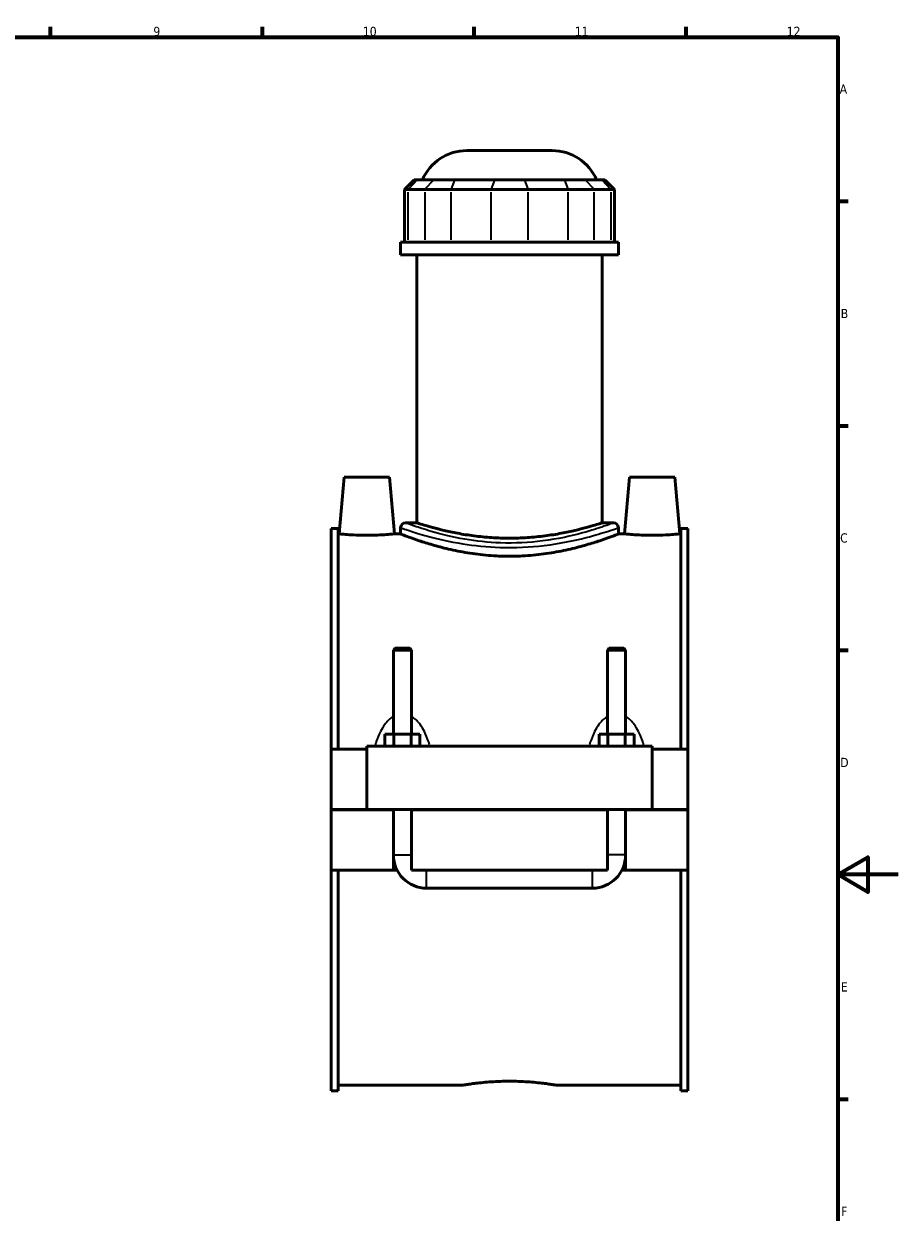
# Model space of a CAD drawing. Header units: millimetres. Extents: x 0 to 898, y -421 to 993.
# Tile 6 of 7: x 552 to 841, y 185 to 578. Entities that reach past the tile are written whole.
import ezdxf

# ---------------------------------------------------------------- set-up
doc = ezdxf.new("R2010")
doc.units = ezdxf.units.MM
for name, color, linetype, lineweight in [('Border (ANSI)', 7, 'Continuous', 70), ('Visible (ANSI)', 7, 'Continuous', 50), ('Visible Narrow (ANSI)', 7, 'Continuous', 35)]:
    doc.layers.add(name, color=color, linetype=linetype, lineweight=lineweight)
doc.styles.add('Note Text (ANSI)', font='tahoma.ttf')

# ---------------------------------------------------------------- blocks, each defined once
blk = doc.blocks.new('Borders Default Border')
at = {"layer": 'Border (ANSI)'}
for p, q in [((560.67, 574), (560.67, 577.45)), ((630.75, 574), (630.75, 577.45)), ((700.83, 574), (700.83, 577.45)), ((770.92, 574), (770.92, 577.45)), ((821, 519.75), (824.45, 519.75)), ((821, 445.5), (824.45, 445.5)), ((821, 371.25), (824.45, 371.25)), ((821, 222.75), (824.45, 222.75))]:
    blk.add_line(p, q, dxfattribs=at)
at = {"layer": 'Border (ANSI)', "flags": 128}
for points in [[(20, 20), (20, 574), (821, 574), (821, 20), (20, 20)], [(841, 297), (821, 297), (831, 302.77), (831, 291.23), (821, 297)]]:
    blk.add_lwpolyline(points, dxfattribs=at)
at = {"layer": 'Border (ANSI)', "color": 230, "true_color": 0xff0080, "attachment_point": 7, "style": 'Note Text (ANSI)'}
for s, insert, char_height in [('9', (594.7, 574.34), 3.05), ('10', (663.96, 574.34), 3.048), ('11', (734.04, 574.4), 3.048), ('12', (804.13, 574.4), 3.048), ('A', (821.63, 555.35), 3.05), ('B', (821.99, 481.1), 3.05), ('C', (821.8, 406.8), 3.05), ('D', (821.81, 332.6), 3.05), ('E', (822.05, 258.35), 3.05), ('F', (822.14, 184.1), 3.05)]:
    blk.add_mtext(s, dxfattribs=dict(at, insert=insert, char_height=char_height))

msp = doc.modelspace()

# ---------------------------------------------------------------- linework, layer by layer
at = {"layer": 'Visible (ANSI)'}
for p, q in [((698.354, 536.519), (726.573, 536.519)), ((680.982, 526.859), (677.782, 523.659)), ((680.982, 526.859), (681.956, 526.859)), ((687.428, 526.859), (681.956, 526.859)), ((687.428, 526.859), (694.355, 526.859)), ((707.565, 526.859), (694.355, 526.859)), ((707.565, 526.859), (717.362, 526.859)), ((730.572, 526.859), (717.362, 526.859)), ((730.572, 526.859), (737.499, 526.859)), ((742.971, 526.859), (737.499, 526.859)), ((742.971, 526.859), (743.945, 526.859)), ((743.945, 526.859), (747.145, 523.659)), ((679, 523.659), (677.782, 523.659)), ((677.782, 523.659), (677.782, 506.159)), ((679, 523.659), (684.472, 523.659)), ((693.131, 523.659), (684.472, 523.659)), ((693.131, 523.659), (706.341, 523.659)), ((718.587, 523.659), (706.341, 523.659)), ((718.587, 523.659), (731.797, 523.659)), ((740.456, 523.659), (731.797, 523.659)), ((740.456, 523.659), (745.928, 523.659)), ((747.145, 523.659), (745.928, 523.659)), ((747.145, 523.659), (747.145, 506.159)), ((748.464, 506.159), (676.464, 506.159)), ((676.464, 502.019), (676.464, 506.159)), ((748.464, 502.019), (748.464, 506.159)), ((748.464, 502.019), (676.464, 502.019)), ((681.864, 413.367), (681.864, 502.019)), ((743.064, 413.367), (743.064, 502.019)), ((657.764, 428.519), (656.119, 409.719)), ((657.764, 428.519), (672.764, 428.519)), ((672.764, 428.519), (674.409, 409.719)), ((752.164, 428.519), (750.519, 409.719)), ((767.164, 428.519), (752.164, 428.519)), ((767.164, 428.519), (768.809, 409.719)), ((681.864, 413.367), (678.064, 413.367)), ((746.864, 413.367), (743.064, 413.367)), ((653.464, 338.519), (653.464, 411.543)), ((655.824, 411.543), (653.464, 411.543)), ((655.824, 411.543), (655.824, 338.519)), ((655.824, 409.719), (656.119, 409.719)), ((674.409, 409.719), (676.464, 409.719)), ((676.464, 411.767), (676.464, 409.719)), ((748.464, 411.767), (748.464, 409.719)), ((748.464, 409.719), (750.519, 409.719)), ((768.809, 409.719), (769.104, 409.719)), ((769.104, 411.543), (769.104, 338.519)), ((771.464, 411.543), (769.104, 411.543)), ((771.464, 338.519), (771.464, 411.543)), ((674.664, 371.903), (674.064, 371.303)), ((674.064, 371.303), (680.064, 371.303)), ((674.064, 371.303), (674.064, 343.519)), ((679.464, 371.903), (674.664, 371.903)), ((679.464, 371.903), (680.064, 371.303)), ((680.064, 371.303), (680.064, 343.519)), ((745.464, 371.903), (744.864, 371.303)), ((744.864, 371.303), (750.864, 371.303)), ((744.864, 343.519), (744.864, 371.303)), ((750.264, 371.903), (745.464, 371.903)), ((750.264, 371.903), (750.864, 371.303)), ((750.864, 343.519), (750.864, 371.303)), ((674.177, 343.519), (671.29, 343.519)), ((671.29, 339.519), (671.29, 343.519)), ((679.95, 343.519), (674.177, 343.519)), ((674.177, 339.519), (674.177, 343.519)), ((682.837, 343.519), (679.95, 343.519)), ((679.95, 339.519), (679.95, 343.519)), ((682.837, 339.519), (682.837, 343.519)), ((742.09, 339.519), (742.09, 343.519)), ((744.977, 343.519), (742.09, 343.519)), ((750.75, 343.519), (744.977, 343.519)), ((744.977, 339.519), (744.977, 343.519)), ((753.637, 343.519), (750.75, 343.519)), ((750.75, 339.519), (750.75, 343.519)), ((753.637, 339.519), (753.637, 343.519)), ((653.464, 338.519), (665.264, 338.519)), ((653.464, 318.569), (653.464, 338.519)), ((665.264, 339.519), (665.264, 318.569)), ((665.264, 339.519), (759.664, 339.519)), ((759.664, 318.569), (759.664, 339.519)), ((759.664, 338.519), (771.464, 338.519)), ((771.464, 338.519), (771.464, 318.569)), ((653.464, 318.569), (665.264, 318.569)), ((653.464, 298.519), (653.464, 318.469)), ((674.064, 318.469), (653.464, 318.469)), ((665.264, 318.569), (759.664, 318.569)), ((674.064, 318.569), (674.064, 318.469)), ((674.064, 298.519), (674.064, 318.469)), ((680.064, 318.569), (680.064, 318.469)), ((680.064, 318.469), (680.064, 298.519)), ((744.864, 318.469), (680.064, 318.469)), ((744.864, 318.469), (744.864, 318.569)), ((744.864, 298.519), (744.864, 318.469)), ((750.864, 318.469), (750.864, 318.569)), ((750.864, 318.469), (750.864, 298.519)), ((771.464, 318.469), (750.864, 318.469)), ((759.664, 318.569), (771.464, 318.569)), ((771.464, 318.469), (771.464, 298.519)), ((653.464, 225.495), (653.464, 298.519)), ((653.464, 298.519), (674.064, 298.519)), ((655.824, 298.519), (655.824, 225.495)), ((675.266, 298.519), (674.064, 298.519)), ((680.064, 298.519), (744.864, 298.519)), ((750.864, 298.519), (749.662, 298.519)), ((750.864, 298.519), (771.464, 298.519)), ((769.104, 298.519), (769.104, 225.495)), ((771.464, 225.495), (771.464, 298.519)), ((685.064, 292.519), (739.864, 292.519)), ((655.824, 225.495), (653.464, 225.495)), ((655.824, 227.319), (696.784, 227.319)), ((728.144, 227.319), (769.104, 227.319)), ((771.464, 225.495), (769.104, 225.495))]:
    msp.add_line(p, q, dxfattribs=at)
for centre, radius, start, end in [((698.354, 520.519), 16, 90, 156.65604), ((726.573, 520.519), 16, 23.34396, 90), ((678.064, 411.767), 1.6, 90, 180), ((746.864, 411.767), 1.6, 0, 90), ((685.064, 303.519), 11, 180, 270), ((739.864, 303.519), 11, 270, 0)]:
    msp.add_arc(centre, radius, start, end, dxfattribs=at)
for points, knots in [([(743.064, 413.367), (743.064, 413.367), (742.877, 413.307), (742.096, 413.059), (741.501, 412.872), (739.936, 412.402), (738.963, 412.119), (736.721, 411.509), (735.452, 411.183), (732.75, 410.55), (731.224, 410.22), (727.896, 409.598), (726.095, 409.305), (722.33, 408.817), (720.363, 408.621), (716.398, 408.36), (714.4, 408.296), (710.527, 408.296), (708.529, 408.36), (704.565, 408.621), (702.598, 408.817), (698.833, 409.305), (697.031, 409.598), (693.704, 410.22), (692.177, 410.55), (689.476, 411.183), (688.206, 411.509), (685.965, 412.119), (684.992, 412.402), (683.426, 412.872), (682.832, 413.059), (682.05, 413.307), (681.864, 413.367), (681.864, 413.367)], [4.6467817, 4.6467817, 4.6467817, 4.6467817, 5.2275121, 5.2275121, 5.8082424, 5.8082424, 6.3889727, 6.3889727, 6.969703, 6.969703, 7.5506681, 7.5506681, 8.1316333, 8.1316333, 8.7125984, 8.7125984, 9.2935635, 9.2935635, 9.8745286, 9.8745286, 10.4554937, 10.4554937, 11.0364588, 11.0364588, 11.6174239, 11.6174239, 12.1981542, 12.1981542, 12.7788845, 12.7788845, 13.3596149, 13.3596149, 13.9403452, 13.9403452, 13.9403452, 13.9403452]), ([(674.409, 409.719), (674.409, 409.719), (674.181, 409.695), (673.253, 409.609), (672.553, 409.547), (670.933, 409.431), (669.904, 409.368), (667.646, 409.28), (666.417, 409.256), (664.112, 409.256), (662.884, 409.28), (660.628, 409.368), (659.6, 409.43), (657.979, 409.547), (657.277, 409.608), (656.348, 409.695), (656.119, 409.719), (656.119, 409.719)], [1.3819546, 1.3819546, 1.3819546, 1.3819546, 1.7268668, 1.7268668, 2.071779, 2.071779, 2.4178441, 2.4178441, 2.7639092, 2.7639092, 3.1095738, 3.1095738, 3.4552384, 3.4552384, 3.8005507, 3.8005507, 4.145863, 4.145863, 4.145863, 4.145863]), ([(748.464, 409.719), (748.464, 409.719), (748.242, 409.631), (747.319, 409.273), (746.617, 409.002), (744.772, 408.322), (743.628, 407.912), (740.993, 407.028), (739.503, 406.555), (736.335, 405.634), (734.544, 405.153), (730.637, 404.241), (728.522, 403.81), (724.096, 403.089), (721.782, 402.798), (717.11, 402.41), (714.752, 402.313), (710.175, 402.313), (707.818, 402.41), (703.146, 402.798), (700.831, 403.089), (696.405, 403.81), (694.29, 404.241), (690.384, 405.153), (688.593, 405.634), (685.424, 406.555), (683.934, 407.028), (681.3, 407.912), (680.155, 408.322), (678.31, 409.002), (677.608, 409.273), (676.685, 409.631), (676.464, 409.719), (676.464, 409.719)], [5.4897378, 5.4897378, 5.4897378, 5.4897378, 6.1756272, 6.1756272, 6.8615165, 6.8615165, 7.5474058, 7.5474058, 8.2332952, 8.2332952, 8.9198403, 8.9198403, 9.6063854, 9.6063854, 10.2929305, 10.2929305, 10.9794757, 10.9794757, 11.6660208, 11.6660208, 12.3525659, 12.3525659, 13.039111, 13.039111, 13.7256562, 13.7256562, 14.4115455, 14.4115455, 15.0974348, 15.0974348, 15.7833242, 15.7833242, 16.4692135, 16.4692135, 16.4692135, 16.4692135]), ([(768.809, 409.719), (768.809, 409.719), (768.58, 409.695), (767.65, 409.608), (766.949, 409.547), (765.328, 409.43), (764.3, 409.368), (762.044, 409.28), (760.816, 409.256), (759.664, 409.256), (758.51, 409.256), (757.281, 409.28), (755.023, 409.368), (753.994, 409.431), (752.375, 409.547), (751.675, 409.609), (750.747, 409.695), (750.519, 409.719), (750.519, 409.719)], [4.145863, 4.145863, 4.145863, 4.145863, 4.4911752, 4.4911752, 4.8364875, 4.8364875, 5.1821521, 5.1821521, 5.5278168, 5.5278168, 5.5278168, 5.8738818, 5.8738818, 6.2199469, 6.2199469, 6.5648591, 6.5648591, 6.9097713, 6.9097713, 6.9097713, 6.9097713]), ([(696.784, 227.319), (696.784, 227.319), (696.878, 227.336), (697.276, 227.403), (697.579, 227.454), (698.38, 227.581), (698.878, 227.658), (700.029, 227.823), (700.681, 227.911), (702.071, 228.081), (702.857, 228.169), (704.567, 228.335), (705.492, 228.412), (707.423, 228.541), (708.431, 228.593), (710.458, 228.661), (711.477, 228.677), (713.45, 228.677), (714.47, 228.661), (716.497, 228.593), (717.504, 228.541), (719.435, 228.412), (720.36, 228.335), (722.071, 228.169), (722.856, 228.081), (724.246, 227.911), (724.899, 227.823), (726.049, 227.658), (726.548, 227.581), (727.348, 227.454), (727.651, 227.403), (728.049, 227.336), (728.144, 227.319), (728.144, 227.319)], [2.3676418, 2.3676418, 2.3676418, 2.3676418, 2.6635926, 2.6635926, 2.9595433, 2.9595433, 3.2554941, 3.2554941, 3.5514448, 3.5514448, 3.8474045, 3.8474045, 4.1433642, 4.1433642, 4.439324, 4.439324, 4.7352837, 4.7352837, 5.0312434, 5.0312434, 5.3272031, 5.3272031, 5.6231628, 5.6231628, 5.9191225, 5.9191225, 6.2150733, 6.2150733, 6.511024, 6.511024, 6.8069748, 6.8069748, 7.1029255, 7.1029255, 7.1029255, 7.1029255])]:
    msp.add_open_spline(points, degree=3, knots=knots, dxfattribs=at)
at = {"layer": 'Visible Narrow (ANSI)'}
for p, q in [((681.809, 526.699), (679.148, 523.819)), ((684.62, 523.819), (687.28, 526.699)), ((694.294, 526.699), (693.192, 523.819)), ((707.504, 526.699), (706.402, 523.819)), ((717.423, 526.699), (718.525, 523.819)), ((730.633, 526.699), (731.735, 523.819)), ((737.647, 526.699), (740.308, 523.819)), ((743.119, 526.699), (745.78, 523.819)), ((679, 507.034), (679, 522.784)), ((684.472, 522.784), (684.472, 507.034)), ((693.131, 507.034), (693.131, 522.784)), ((706.341, 522.784), (706.341, 507.034)), ((718.587, 507.034), (718.587, 522.784)), ((731.797, 522.784), (731.797, 507.034)), ((740.456, 507.034), (740.456, 522.784)), ((745.928, 522.784), (745.928, 507.034)), ((674.101, 303.519), (680.027, 303.519)), ((750.827, 303.519), (744.901, 303.519)), ((685.064, 292.556), (685.064, 298.482)), ((739.864, 292.556), (739.864, 298.482))]:
    msp.add_line(p, q, dxfattribs=at)
for points, knots in [([(746.432, 413.206), (745.934, 413.02), (745.01, 412.68), (741.966, 411.63), (739.56, 410.841), (732.94, 409.032), (728.406, 408.015), (718.994, 406.814), (714.211, 406.566), (705.403, 406.87), (701.368, 407.32), (693.433, 408.677), (689.642, 409.633), (684.344, 411.176), (682.493, 411.79), (680.154, 412.6), (679.418, 412.867), (678.748, 413.113), (678.61, 413.164), (678.495, 413.206)], [17.0016682, 17.0016682, 17.0016682, 17.0016682, 17.9539638, 17.9539638, 19.216716, 19.216716, 20.8122582, 20.8122582, 22.2342582, 22.2342582, 23.4816024, 23.4816024, 24.9164158, 24.9164158, 25.9530503, 25.9530503, 26.6525803, 26.6525803, 26.8735925, 26.8735925, 26.8735925, 26.8735925]), ([(676.915, 411.609), (677.035, 411.567), (677.18, 411.517), (677.881, 411.275), (678.651, 411.012), (681.099, 410.216), (683.036, 409.613), (688.581, 408.096), (692.548, 407.156), (700.852, 405.822), (705.074, 405.38), (714.293, 405.081), (719.297, 405.324), (729.148, 406.506), (733.893, 407.505), (740.821, 409.283), (743.339, 410.059), (746.524, 411.091), (747.491, 411.426), (748.012, 411.608)], [-26.8735925, -26.8735925, -26.8735925, -26.8735925, -26.6525803, -26.6525803, -25.9530503, -25.9530503, -24.9164158, -24.9164158, -23.4816024, -23.4816024, -22.2342582, -22.2342582, -20.8122582, -20.8122582, -19.216716, -19.216716, -17.9539638, -17.9539638, -17.0016682, -17.0016682, -17.0016682, -17.0016682]), ([(673.581, 349.06), (673.138, 348.745), (672.726, 348.383), (671.933, 347.569), (671.556, 347.112), (670.681, 345.903), (670.219, 345.123), (669.273, 343.258), (668.821, 342.153), (668.323, 340.715), (668.222, 340.408), (668.125, 340.099)], [-1.8356853, -1.8356853, -1.8356853, -1.8356853, -1.6743661, -1.6743661, -1.5008801, -1.5008801, -1.238697, -1.238697, -0.8978591, -0.8978591, -0.805942, -0.805942, -0.805942, -0.805942]), ([(686.003, 340.099), (685.906, 340.408), (685.804, 340.715), (685.306, 342.153), (684.855, 343.258), (683.908, 345.123), (683.447, 345.903), (682.572, 347.112), (682.194, 347.569), (681.401, 348.383), (680.989, 348.745), (680.546, 349.06)], [-3.6110742, -3.6110742, -3.6110742, -3.6110742, -3.5191572, -3.5191572, -3.1783192, -3.1783192, -2.9161362, -2.9161362, -2.7426502, -2.7426502, -2.5813309, -2.5813309, -2.5813309, -2.5813309]), ([(744.381, 349.06), (743.938, 348.745), (743.526, 348.383), (742.733, 347.569), (742.356, 347.112), (741.481, 345.903), (741.019, 345.123), (740.073, 343.258), (739.621, 342.153), (739.123, 340.715), (739.022, 340.408), (738.925, 340.099)], [-1.8356853, -1.8356853, -1.8356853, -1.8356853, -1.6743661, -1.6743661, -1.5008803, -1.5008803, -1.2386973, -1.2386973, -0.8978595, -0.8978595, -0.805942, -0.805942, -0.805942, -0.805942]), ([(756.803, 340.099), (756.706, 340.408), (756.604, 340.715), (756.106, 342.153), (755.655, 343.258), (754.708, 345.123), (754.247, 345.903), (753.372, 347.112), (752.994, 347.569), (752.201, 348.383), (751.789, 348.745), (751.346, 349.06)], [-3.6110742, -3.6110742, -3.6110742, -3.6110742, -3.5191568, -3.5191568, -3.1783189, -3.1783189, -2.916136, -2.916136, -2.7426501, -2.7426501, -2.5813309, -2.5813309, -2.5813309, -2.5813309])]:
    msp.add_open_spline(points, degree=3, knots=knots, dxfattribs=at)
for points in [[(674, 343.529), (674.02, 343.588), (674.04, 343.645), (674.06, 343.703)], [(680.067, 343.703), (680.087, 343.645), (680.107, 343.588), (680.127, 343.529)], [(744.8, 343.529), (744.82, 343.588), (744.84, 343.645), (744.86, 343.703)], [(750.867, 343.703), (750.887, 343.645), (750.907, 343.588), (750.927, 343.529)]]:
    msp.add_open_spline(points, degree=3, dxfattribs=at)

# ---------------------------------------------------------------- block references
msp.add_blockref('Borders Default Border', (0, 0))

doc.saveas('drawing.dxf')
